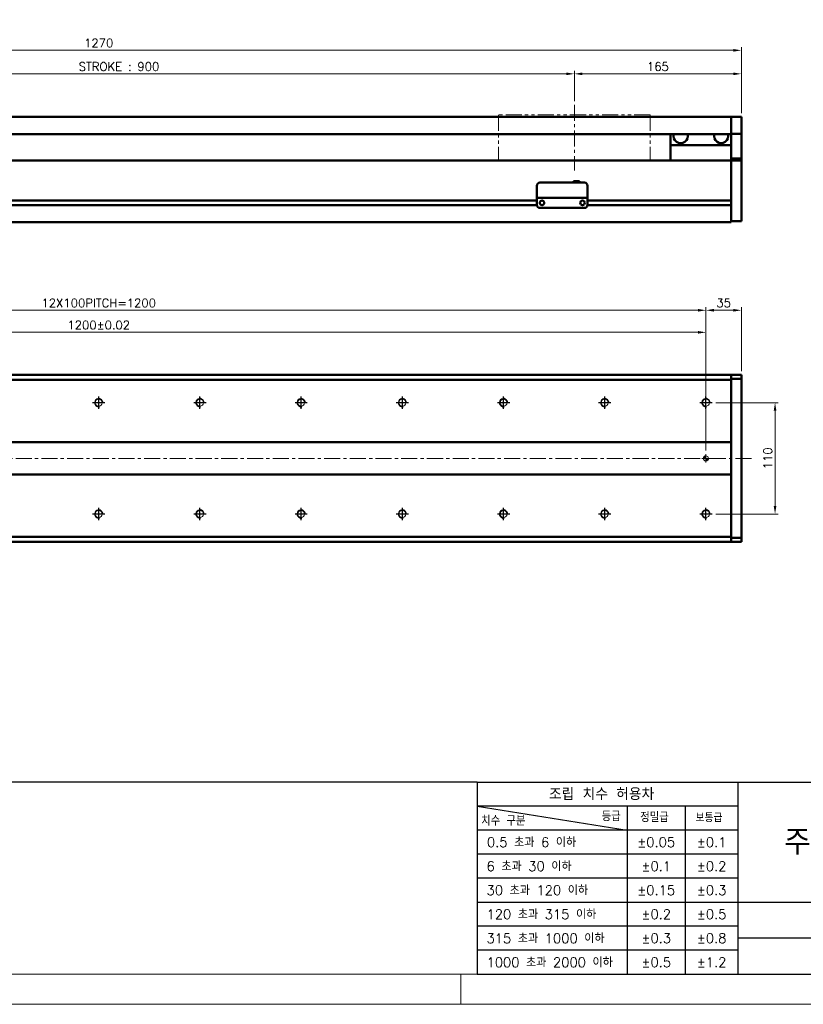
# Model space of a CAD drawing. Header units: millimetres. Extents: x 46891 to 51038, y 6223 to 10291.
# Tile 4 of 6: x 49356 to 50131, y 8529 to 9502. Entities that reach past the tile are written whole.
import ezdxf

# ---------------------------------------------------------------- set-up
doc = ezdxf.new("R2010")
doc.units = ezdxf.units.MM
doc.header["$LTSCALE"] = 0.5
doc.linetypes.add('CENTER', pattern=[50.8, 31.75, -6.35, 6.35, -6.35])
doc.linetypes.add('PHANTOM', pattern=[63.5, 31.75, -6.35, 6.35, -6.35, 6.35, -6.35])
doc.layers.get('0').update_dxf_attribs({"lineweight": 20})
doc.layers.add('1', color=1, linetype='CENTER', lineweight=13)
doc.layers.add('외형선(ISO)', color=7, linetype='Continuous', lineweight=50)
for name, color, linetype in [('3', 3, 'Continuous'), ('C', 1, 'CENTER'), ('DIM', 4, 'Continuous')]:
    doc.layers.add(name, color=color, linetype=linetype)
doc.styles.add('DSR TEXT', font='romans.shx', dxfattribs={"bigfont": 'whgtxt.shx'})
doc.styles.get("Standard").update_dxf_attribs({"font": 'romans.shx', "bigfont": 'whgtxt.shx'})
doc.dimstyles.new('DSR', dxfattribs={"dimscale": 2, "dimtxt": 3, "dimasz": 3, "dimexe": 0.5, "dimexo": 0.5, "dimgap": 0.5, "dimtad": 1, "dimdsep": 46, "dimtxsty": 'Standard', "dimcen": 2.5, "dimclrd": 4, "dimclre": 4, "dimclrt": 2, "dimadec": 0, "dimazin": 2, "dimtfac": 1, "dimtmove": 0, "dimatfit": 3, "dimfxl": 0, "dimlwd": -1, "dimlwe": -1, "dimarcsym": 0})

# ---------------------------------------------------------------- blocks, each defined once
blk = doc.blocks.new('A$C13F00394')
at = {"layer": '3'}
for p, q in [((0, 32), (-207.68, 32)), ((0, 32), (202.32, 32)), ((0, 32), (0, 0)), ((43.43, 32), (43.43, 0)), ((0, 28), (25, 24)), ((43.43, 28), (0, 28)), ((25, 28), (25, 0)), ((34.7, 28), (34.7, 0)), ((43.43, 24), (0, 24)), ((43.43, 20), (0, 20)), ((43.43, 16), (0, 16)), ((0, 12), (129.32, 12)), ((43.43, 8), (0, 8)), ((97.32, 6), (43.43, 6)), ((43.43, 4), (0, 4)), ((0, 0), (202.32, 0))]:
    blk.add_line(p, q, dxfattribs=at)
at = {"color": 0, "style": 'DSR TEXT'}
for s, height, p in [('조립 치수 허용차', 2, (11.97, 29.02)), ('치수 구분', 1.5, (0.69, 24.78)), ('등급', 1.5, (20.77, 25.52)), ('정밀급', 1.5, (27.18, 25.37)), ('보통급', 1.3, (36.41, 25.38)), (' 0.5 초과 6 이하', 1.6, (0.56, 21.19)), (' 6 초과 30 이하', 1.6, (0.49, 17.19)), (' 30 초과 120 이하', 1.6, (0.49, 13.19)), (' 120 초과 315 이하', 1.6, (0.49, 9.19)), (' 315 초과 1000 이하', 1.6, (0.49, 5.19)), (' 1000 초과 2000 이하', 1.6, (0.49, 1.19))]:
    blk.add_text(s, height=height, dxfattribs=at).set_placement(p)
at = {"color": 7, "insert": (70.37, 22), "char_height": 4.2, "attachment_point": 5, "style": 'DSR TEXT'}
blk.add_mtext('주식회사 디에스알', dxfattribs=at)
at = {"color": 0, "char_height": 1.6, "attachment_point": 5, "style": 'DSR TEXT'}
for s, insert in [('%%P0.05', (29.85, 22)), ('%%P0.1', (39.07, 22)), ('%%P0.1', (29.85, 18)), ('%%P0.2', (39.07, 18)), ('%%P0.15', (29.85, 14)), ('%%P0.3', (39.07, 14)), ('%%P0.2', (29.85, 10)), ('%%P0.5', (39.07, 10)), ('%%P0.3', (29.85, 6)), ('%%P0.8', (39.07, 6)), ('%%P0.5', (29.85, 2)), ('%%P1.2', (39.07, 2))]:
    blk.add_mtext(s, dxfattribs=dict(at, insert=insert))
blk = doc.blocks.new('A$C1C1952E1')
at = {"color": 1}
blk.add_lwpolyline([(0, 0), (420, 0), (420, 297), (0, 297)], close=True, dxfattribs=at)
at = {"color": 3}
blk.add_lwpolyline([(5, 5), (415, 5), (415, 292), (5, 292)], close=True, dxfattribs=at)
blk = doc.blocks.new('*D122')
at = {"color": 1, "linetype": 'ByBlock'}
for p, q in [((49004.5, 9421.41), (49004.5, 9451.32)), ((49012.3, 9448.32), (49896.7, 9448.32)), ((49904.5, 9421.41), (49904.5, 9451.32))]:
    blk.add_line(p, q, dxfattribs=at)
at = {"color": 1}
for points in [[(49012.3, 9449.62), (49012.3, 9447.02), (49004.5, 9448.32)], [(49896.7, 9449.62), (49896.7, 9447.02), (49904.5, 9448.32)]]:
    blk.add_solid(points, dxfattribs=at)
at = {"layer": 'Defpoints', "color": 0}
for p in [(49904.5, 9448.32), (49004.5, 9417.81), (49904.5, 9417.81)]:
    blk.add_point(p, dxfattribs=at)
at = {"color": 3, "insert": (49454.5, 9455.52), "char_height": 8.4, "attachment_point": 5, "style": 'DSR TEXT'}
blk.add_mtext('STROKE : 900', dxfattribs=at)
blk = doc.blocks.new('*D123')
at = {"color": 1, "linetype": 'ByBlock'}
for p, q in [((49904.5, 9421.41), (49904.5, 9451.32)), ((49912.3, 9448.32), (50061.7, 9448.32)), ((50069.5, 9409.41), (50069.5, 9451.32))]:
    blk.add_line(p, q, dxfattribs=at)
at = {"color": 1}
for points in [[(49912.3, 9449.62), (49912.3, 9447.02), (49904.5, 9448.32)], [(50061.7, 9449.62), (50061.7, 9447.02), (50069.5, 9448.32)]]:
    blk.add_solid(points, dxfattribs=at)
at = {"layer": 'Defpoints', "color": 0}
for p in [(50069.5, 9448.32), (49904.5, 9417.81), (50069.5, 9405.81)]:
    blk.add_point(p, dxfattribs=at)
at = {"color": 3, "insert": (49987, 9455.52), "char_height": 8.4, "attachment_point": 5, "style": 'DSR TEXT'}
blk.add_mtext('165', dxfattribs=at)
blk = doc.blocks.new('*D124')
at = {"color": 1, "linetype": 'ByBlock'}
for p, q in [((48799.5, 9409.41), (48799.5, 9474.57)), ((50061.7, 9471.57), (48807.3, 9471.57)), ((50069.5, 9409.41), (50069.5, 9474.57))]:
    blk.add_line(p, q, dxfattribs=at)
at = {"color": 1}
for points in [[(48807.3, 9472.87), (48807.3, 9470.27), (48799.5, 9471.57)], [(50061.7, 9472.87), (50061.7, 9470.27), (50069.5, 9471.57)]]:
    blk.add_solid(points, dxfattribs=at)
at = {"layer": 'Defpoints', "color": 0}
for p in [(48799.5, 9471.57), (48799.5, 9405.81), (50069.5, 9405.81)]:
    blk.add_point(p, dxfattribs=at)
at = {"color": 3, "insert": (49434.5, 9478.77), "char_height": 8.4, "attachment_point": 5, "style": 'DSR TEXT'}
blk.add_mtext('1270', dxfattribs=at)
blk = doc.blocks.new('A$C33E56CC6')
h = blk.add_hatch()
h.set_pattern_fill('ANSI31', color=256, style=0)
h.set_pattern_definition([(45, (-7065.45672, -6508.5399), (-0.0883883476, 0.0883883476), [])])
h.paths.add_polyline_path([(4, 6.5, 0.414214), (1.5, 4), (4, 4)])
h.paths.add_polyline_path([(6.5, 4), (4, 4), (4, 1.5, 0.414214)])
blk.add_circle((4, 4), 2.5)
at = {"layer": '1'}
for p, q in [((0, 4), (8, 4)), ((4, 0), (4, 8))]:
    blk.add_line(p, q, dxfattribs=at)
blk = doc.blocks.new('tap8')
blk.add_circle((0, 0), 3.4)
at = {"layer": 'C', "color": 1, "linetype": 'CENTER'}
for p, q in [((-6.05, 0), (6.05, 0)), ((0, -6.05), (0, 6.05))]:
    blk.add_line(p, q, dxfattribs=at)
at = {"layer": 'DIM', "color": 3}
blk.add_arc((0, 0), 4, 263.84551, 189.43144, dxfattribs=at)
blk = doc.blocks.new('*D152')
at = {"color": 1, "linetype": 'ByBlock'}
for p, q in [((48834.5, 9133.07), (48834.5, 9217.74)), ((48842.3, 9214.74), (50026.7, 9214.74)), ((50034.5, 9133.07), (50034.5, 9217.74))]:
    blk.add_line(p, q, dxfattribs=at)
at = {"color": 1}
for points in [[(48842.3, 9216.04), (48842.3, 9213.44), (48834.5, 9214.74)], [(50026.7, 9216.04), (50026.7, 9213.44), (50034.5, 9214.74)]]:
    blk.add_solid(points, dxfattribs=at)
at = {"layer": 'Defpoints', "color": 0}
for p in [(50034.5, 9214.74), (48834.5, 9129.47), (50034.5, 9129.47)]:
    blk.add_point(p, dxfattribs=at)
at = {"color": 3, "insert": (49434.5, 9221.94), "char_height": 8.4, "attachment_point": 5, "style": 'DSR TEXT'}
blk.add_mtext('12X100PITCH=1200', dxfattribs=at)
blk = doc.blocks.new('*D153')
at = {"color": 1, "linetype": 'ByBlock'}
for p, q in [((50034.5, 9133.07), (50034.5, 9217.74)), ((50042.3, 9214.74), (50061.7, 9214.74)), ((50069.5, 9154.53), (50069.5, 9217.74))]:
    blk.add_line(p, q, dxfattribs=at)
at = {"color": 1}
for points in [[(50042.3, 9216.04), (50042.3, 9213.44), (50034.5, 9214.74)], [(50061.7, 9216.04), (50061.7, 9213.44), (50069.5, 9214.74)]]:
    blk.add_solid(points, dxfattribs=at)
at = {"layer": 'Defpoints', "color": 0}
for p in [(50069.5, 9214.74), (50069.5, 9150.93), (50034.5, 9129.47)]:
    blk.add_point(p, dxfattribs=at)
at = {"color": 3, "insert": (50052, 9221.94), "char_height": 8.4, "attachment_point": 5, "style": 'DSR TEXT'}
blk.add_mtext('35', dxfattribs=at)
blk = doc.blocks.new('*D154')
at = {"color": 1, "linetype": 'ByBlock'}
for p, q in [((48834.5, 9076.03), (48834.5, 9195.93)), ((50034.5, 9076.03), (50034.5, 9195.93)), ((48842.3, 9192.93), (50026.7, 9192.93))]:
    blk.add_line(p, q, dxfattribs=at)
at = {"color": 1}
for points in [[(48842.3, 9194.23), (48842.3, 9191.63), (48834.5, 9192.93)], [(50026.7, 9194.23), (50026.7, 9191.63), (50034.5, 9192.93)]]:
    blk.add_solid(points, dxfattribs=at)
at = {"layer": 'Defpoints', "color": 0}
for p in [(50034.5, 9192.93), (48834.5, 9072.43), (50034.5, 9072.43)]:
    blk.add_point(p, dxfattribs=at)
at = {"color": 3, "insert": (49434.5, 9200.13), "char_height": 8.4, "attachment_point": 5, "style": 'DSR TEXT'}
blk.add_mtext('1200%%P0.02', dxfattribs=at)
blk = doc.blocks.new('*D156')
at = {"color": 1, "linetype": 'ByBlock'}
for p, q in [((50044.15, 9123.43), (50105.79, 9123.43)), ((50102.79, 9115.63), (50102.79, 9021.23)), ((50044.15, 9013.43), (50105.79, 9013.43))]:
    blk.add_line(p, q, dxfattribs=at)
at = {"color": 1}
for points in [[(50101.48, 9115.63), (50104.09, 9115.63), (50102.79, 9123.43)], [(50101.48, 9021.23), (50104.09, 9021.23), (50102.79, 9013.43)]]:
    blk.add_solid(points, dxfattribs=at)
at = {"layer": 'Defpoints', "color": 0}
for p in [(50040.55, 9123.43), (50040.55, 9013.43), (50102.79, 9013.43)]:
    blk.add_point(p, dxfattribs=at)
at = {"color": 3, "insert": (50095.59, 9068.43), "char_height": 8.4, "attachment_point": 5, "rotation": 90, "style": 'DSR TEXT'}
blk.add_mtext('110', dxfattribs=at)

msp = doc.modelspace()

# ---------------------------------------------------------------- linework, layer by layer
at = {"color": 6, "linetype": 'PHANTOM'}
for p, q in [((49979.50234, 9407.81317), (49829.50234, 9407.81317)), ((49829.50234, 9407.81317), (49829.50234, 9362.81317)), ((49979.50234, 9407.81317), (49979.50234, 9362.81317))]:
    msp.add_line(p, q, dxfattribs=at)
at = {"color": 1}
msp.add_line((49792.37032, 8558.65502), (49792.37032, 8528.99552), dxfattribs=at)
at = {"layer": '1'}
for p, q in [((49904.50234, 9417.81317), (49904.50234, 9352.81317)), ((50079.50234, 9068.42724), (48789.50234, 9068.42724))]:
    msp.add_line(p, q, dxfattribs=at)
at = {"layer": '3'}
msp.add_line((49808.28287, 8558.65502), (51008.40982, 8558.65502), dxfattribs=at)
at = {"layer": '외형선(ISO)'}
for p, q in [((50059.50234, 9405.81317), (49079.50234, 9405.81317)), ((50059.50234, 9405.81317), (50059.50234, 9403.81317)), ((50059.50234, 9405.81317), (50069.50234, 9405.81317)), ((50059.50234, 9403.81317), (50059.50234, 9405.81317)), ((50059.50234, 9402.30045), (50059.50234, 9403.81317)), ((50059.50234, 9403.81317), (50059.50234, 9402.30045)), ((50059.50234, 9401.80147), (50059.50234, 9402.30045)), ((50059.50234, 9402.30045), (50059.50234, 9401.80147)), ((50059.50234, 9401.80147), (50059.50234, 9400.26088)), ((50059.50234, 9400.26088), (50059.50234, 9401.80147)), ((50059.50234, 9400.26088), (50059.50234, 9397.27629)), ((50059.50234, 9397.27629), (50059.50234, 9400.26088)), ((50069.50234, 9403.81317), (50069.50234, 9405.81317)), ((50069.50234, 9403.81317), (50069.50234, 9402.30045)), ((50069.50234, 9402.30045), (50069.50234, 9401.80147)), ((50069.50234, 9400.26088), (50069.50234, 9401.80147)), ((50069.50234, 9397.27629), (50069.50234, 9400.26088)), ((50059.50234, 9388.81317), (49079.50234, 9388.81317)), ((49999.50234, 9388.81317), (49999.50234, 9377.81317)), ((50059.50234, 9389.49884), (50059.50234, 9397.27629)), ((50059.50234, 9397.27629), (50059.50234, 9389.49884)), ((50059.50234, 9389.13986), (50059.50234, 9389.49884)), ((50059.50234, 9364.73623), (50059.50234, 9389.13986)), ((50059.50234, 9389.13986), (50069.50234, 9389.13986)), ((50069.50234, 9397.27629), (50069.50234, 9389.49884)), ((50069.50234, 9389.49884), (50069.50234, 9389.13986)), ((50069.50234, 9389.13986), (50069.50234, 9364.73623)), ((49999.50234, 9377.81317), (50059.50234, 9377.81317)), ((49999.50234, 9362.81317), (49999.50234, 9377.81317)), ((48809.50234, 9362.81317), (50059.50234, 9362.81317)), ((50059.50234, 9362.81317), (50059.50234, 9364.73623)), ((50059.50234, 9364.73623), (50069.50234, 9364.73623)), ((50059.50234, 9359.81317), (50059.50234, 9362.81317)), ((50059.50234, 9362.81317), (50059.50234, 9359.81317)), ((50059.50234, 9362.81317), (50069.50234, 9362.81317)), ((50059.50234, 9359.81317), (50059.50234, 9323.26317)), ((50059.50234, 9308.05581), (50059.50234, 9359.81317)), ((50069.50234, 9364.73623), (50069.50234, 9362.81317)), ((50069.50234, 9359.81317), (50069.50234, 9362.81317)), ((50069.50234, 9359.81317), (50069.50234, 9308.05581)), ((49870.50234, 9340.81336), (49914.50234, 9340.81336)), ((49903.50234, 9342.31336), (49903.50234, 9340.81336)), ((49903.50234, 9342.31336), (49909.50234, 9342.31336)), ((49909.50234, 9342.31336), (49909.50234, 9340.81336)), ((49867.50234, 9327.81336), (49867.50234, 9337.81336)), ((49917.50234, 9337.81336), (49917.50234, 9327.81336)), ((49063.50234, 9323.06317), (49867.50234, 9323.06317)), ((49063.50234, 9323.06317), (49867.50234, 9323.06317)), ((49867.50234, 9327.81336), (49867.50234, 9325.81336)), ((49867.50234, 9325.81333), (49867.50234, 9325.81336)), ((49867.50234, 9325.81336), (49917.50234, 9325.81336)), ((49867.50234, 9325.31333), (49867.50234, 9325.81333)), ((49867.50234, 9318.81333), (49867.50234, 9325.31333)), ((49872.47553, 9323.06317), (49872.52915, 9323.06317)), ((49912.47553, 9323.06317), (49912.52915, 9323.06317)), ((49917.50234, 9325.81336), (49917.50234, 9327.81336)), ((49917.50234, 9325.81336), (49917.50234, 9325.81333)), ((49917.50234, 9325.81333), (49917.50234, 9325.31333)), ((49917.50234, 9325.31333), (49917.50234, 9318.81333)), ((49917.50234, 9323.06317), (50059.50234, 9323.06317)), ((49063.49189, 9318.56317), (49867.51279, 9318.56317)), ((49063.49189, 9318.56317), (49867.51279, 9318.56317)), ((49870.50234, 9315.81333), (49914.50234, 9315.81333)), ((49917.49189, 9318.56317), (50059.50234, 9318.56317)), ((50059.50234, 9318.36317), (50059.50234, 9308.05581)), ((48809.50234, 9301.81317), (50059.50234, 9301.81317)), ((50059.50234, 9305.93449), (50059.50234, 9308.05581)), ((50059.50234, 9308.05581), (50059.50234, 9305.93449)), ((50059.50234, 9305.93449), (50059.50234, 9301.81317)), ((50059.50234, 9302.81317), (50059.50234, 9305.93449)), ((50059.50234, 9302.81317), (50069.50234, 9302.81317)), ((50069.50234, 9305.93449), (50069.50234, 9308.05581)), ((50069.50234, 9305.93449), (50069.50234, 9302.81317)), ((48809.50234, 9150.92724), (50059.50234, 9150.92724)), ((48809.50234, 9145.92724), (50059.50234, 9145.92724)), ((50059.50234, 9150.04856), (50059.50234, 9150.92724)), ((50059.50234, 9150.92724), (50059.50234, 9150.04856)), ((50059.50234, 9150.92724), (50069.50234, 9150.92724)), ((50059.50234, 9150.04856), (50059.50234, 9145.92724)), ((50059.50234, 9146.92724), (50059.50234, 9150.04856)), ((50059.50234, 9146.92724), (50069.50234, 9146.92724)), ((50059.50234, 9145.92724), (50059.50234, 9084.42724)), ((50069.50234, 9150.04856), (50069.50234, 9150.92724)), ((50069.50234, 9150.04856), (50069.50234, 9146.92724)), ((50069.50234, 9146.92724), (50069.50234, 8989.92724)), ((50059.50234, 9084.42724), (48809.50234, 9084.42724)), ((50059.50234, 9084.42724), (50059.50234, 9083.57369)), ((50059.50234, 9083.57369), (50059.50234, 9083.22013)), ((50059.50234, 9083.22013), (50059.50234, 9053.63435)), ((50059.50234, 9053.63435), (50059.50234, 9083.22013)), ((48809.50234, 9052.42724), (50059.50234, 9052.42724)), ((50059.50234, 9053.63435), (50059.50234, 9053.28079)), ((50059.50234, 9053.28079), (50059.50234, 9052.42724)), ((50059.50234, 9052.42724), (50059.50234, 8990.92724)), ((50059.50234, 8990.92724), (48809.50234, 8990.92724)), ((50059.50234, 8990.92724), (50059.50234, 8986.80592)), ((50069.50234, 8989.92724), (50059.50234, 8989.92724)), ((50059.50234, 8986.80592), (50059.50234, 8989.92724)), ((50069.50234, 8989.92724), (50069.50234, 8986.80592)), ((48809.50234, 8985.92724), (50059.50234, 8985.92724)), ((50059.50234, 8985.92724), (50059.50234, 8986.80592)), ((50059.50234, 8986.80592), (50059.50234, 8985.92724)), ((50059.50234, 8985.92724), (50069.50234, 8985.92724)), ((50069.50234, 8985.92724), (50069.50234, 8986.80592))]:
    msp.add_line(p, q, dxfattribs=at)
for centre in [(49872.50234, 9320.81332), (49912.50234, 9320.81332)]:
    msp.add_circle(centre, 2.25, dxfattribs=at)
for centre, radius, start, end in [((50009.50234, 9386.81317), 7, 163.3984504, 16.6015496), ((50049.50234, 9386.81317), 7, 163.3984504, 16.6015496), ((49870.50234, 9337.81336), 3, 90, 180), ((49914.50234, 9337.81336), 3, 0, 90), ((49870.50234, 9318.81333), 3, 180, 270), ((49914.50234, 9318.81333), 3, 270, 0)]:
    msp.add_arc(centre, radius, start, end, dxfattribs=at)

# ---------------------------------------------------------------- block references
at = {"xscale": 5.931900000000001, "yscale": 5.931900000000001, "zscale": 5.931900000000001}
for name, p in [('A$C1C1952E1', (48546.67132, 8528.99552)), ('A$C13F00394', (49808.28288, 8558.65502))]:
    msp.add_blockref(name, p, dxfattribs=at)
at = {"rotation": 90}
for p in [(49434.50234, 9123.42724), (49534.50234, 9123.42724), (49634.50234, 9123.42724), (49734.50234, 9123.42724), (49834.50234, 9123.42724), (49934.50234, 9123.42724), (50034.50234, 9123.42724), (49434.50234, 9013.42724), (49534.50234, 9013.42724), (49634.50234, 9013.42724), (49734.50234, 9013.42724), (49834.50234, 9013.42724), (49934.50234, 9013.42724), (50034.50234, 9013.42724)]:
    msp.add_blockref('tap8', p, dxfattribs=at)
msp.add_blockref('A$C33E56CC6', (50030.50234, 9064.42724))

# ---------------------------------------------------------------- dimensions: what is measured, and where the dimension line sits
for base, p1, p2, picture, middle in [((48799.50234, 9471.57296), (50069.50234, 9405.81317), (48799.50234, 9405.81317), '*D124', (49434.50234, 9478.77296)), ((50069.50234, 9448.31988), (49904.50234, 9417.81317), (50069.50234, 9405.81317), '*D123', (49987.00234, 9455.51988)), ((50069.50234, 9214.73712), (50034.50234, 9129.47421), (50069.50234, 9150.92724), '*D153', (50052.00234, 9221.93712))]:
    dim = msp.add_linear_dim(base=base, p1=p1, p2=p2, dimstyle='DSR', override={"dimscale": 3, "dimtxt": 2.8, "dimasz": 2.600136, "dimexe": 1, "dimexo": 1.2, "dimgap": 1, "dimdec": 4, "dimtxsty": 'DSR TEXT', "dimclrd": 1, "dimclre": 1, "dimclrt": 3, "dimtdec": 4, "dimtix": 1})
    dim.commit()
    dim.dimension.update_dxf_attribs({"geometry": picture, "text_midpoint": middle})
for base, p1, p2, text, picture, middle in [((49904.50234, 9448.31988), (49004.50234, 9417.81317), (49904.50234, 9417.81317), 'STROKE : <>', '*D122', (49454.50234, 9455.51988)), ((50034.50234, 9214.73712), (48834.50234, 9129.47421), (50034.50234, 9129.47421), '12X100PITCH=<>', '*D152', (49434.50234, 9221.93712)), ((50034.50234, 9192.92511), (48834.50234, 9072.42724), (50034.50234, 9072.42724), '<>%%P0.02', '*D154', (49434.50234, 9200.12511))]:
    dim = msp.add_linear_dim(base=base, p1=p1, p2=p2, text=text, dimstyle='DSR', override={"dimscale": 3, "dimtxt": 2.8, "dimasz": 2.600136, "dimexe": 1, "dimexo": 1.2, "dimgap": 1, "dimdec": 4, "dimtxsty": 'DSR TEXT', "dimclrd": 1, "dimclre": 1, "dimclrt": 3, "dimtdec": 4, "dimtix": 1})
    dim.commit()
    dim.dimension.update_dxf_attribs({"geometry": picture, "text_midpoint": middle})
dim = msp.add_linear_dim(base=(50102.78505, 9013.42724), p1=(50040.54931, 9123.42724), p2=(50040.54931, 9013.42724), angle=90, dimstyle='DSR', override={"dimscale": 3, "dimtxt": 2.8, "dimasz": 2.600136, "dimexe": 1, "dimexo": 1.2, "dimgap": 1, "dimdec": 4, "dimtxsty": 'DSR TEXT', "dimclrd": 1, "dimclre": 1, "dimclrt": 3, "dimtdec": 4, "dimtix": 1})
dim.commit()
dim.dimension.update_dxf_attribs({"geometry": '*D156', "text_midpoint": (50095.58505, 9068.42724)})

doc.saveas('drawing.dxf')
